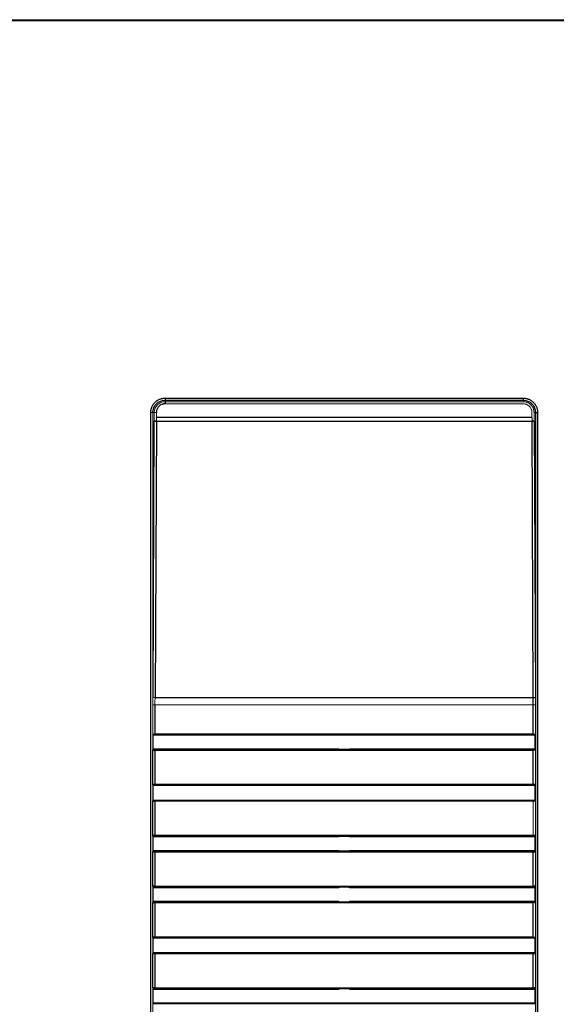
# Paper-space layout '_Left' of a CAD drawing. Header units: millimetres. Extents: x -208 to 254, y -21 to 401.
# Tile 5 of 6: x -76 to 56, y 158 to 400. Entities that reach past the tile are written whole.
import ezdxf

# ---------------------------------------------------------------- set-up
doc = ezdxf.new("R2010")
doc.units = ezdxf.units.MM

psp = doc.layouts.new('_Left')

# ---------------------------------------------------------------- linework, layer by layer
at = {"color": 7, "linetype": 'Continuous', "lineweight": 25}
for p, q in [((215.85, 399.3), (-185.41, 399.3)), ((-40.41, 306.64), (47.59, 306.64)), ((-40.41, 306.64), (-40.41, 305.24)), ((-40.41, 306.14), (47.59, 306.14)), ((47.59, 306.64), (47.59, 306.14)), ((-43.9, 78.95), (-43.9, 303.15)), ((50.22, 303.15), (51.08, 303.15)), ((50.58, 303.15), (50.58, 78.95)), ((51.08, 303.15), (51.08, 78.95)), ((-43.36, 233.22), (-43.04, 300.97)), ((-42.54, 300.89), (-42.86, 233.13)), ((-42.54, 301.97), (49.72, 301.97)), ((49.73, 300.89), (-42.54, 300.89)), ((50.05, 233.13), (49.73, 300.89)), ((50.23, 300.97), (50.55, 233.22)), ((-42.86, 233.13), (50.05, 233.13)), ((-42.87, 231.35), (-42.87, 224.25)), ((50.05, 224.25), (50.05, 231.35)), ((50.55, 231.35), (50.55, 224.28)), ((-43.37, 220.21), (-43.28, 220.46)), ((-43.37, 211.8), (-43.37, 220.21)), ((-42.87, 220.25), (-42.87, 211.77)), ((-42.87, 220.25), (50.05, 220.25)), ((50.05, 211.77), (50.05, 220.25)), ((50.46, 220.46), (50.55, 220.21)), ((50.55, 220.21), (50.55, 211.8)), ((-43.28, 211.56), (-43.37, 211.8)), ((-43.28, 207.98), (-43.28, 211.56)), ((50.46, 211.56), (-43.28, 211.56)), ((50.05, 211.77), (-42.87, 211.77)), ((50.55, 211.8), (50.46, 211.56)), ((50.46, 211.56), (50.46, 207.98)), ((-43.37, 207.73), (-43.28, 207.98)), ((-43.28, 207.98), (50.46, 207.98)), ((50.46, 207.98), (50.55, 207.73)), ((-43.37, 199.32), (-43.37, 207.73)), ((-42.87, 207.77), (50.05, 207.77)), ((-42.87, 207.77), (-42.87, 199.29)), ((50.55, 207.73), (50.55, 199.32)), ((-43.28, 199.08), (-43.37, 199.32)), ((50.05, 199.29), (-42.87, 199.29)), ((50.55, 199.32), (50.46, 199.08)), ((-43.37, 195.26), (-43.3, 195.43)), ((-43.37, 186.84), (-43.37, 195.26)), ((-42.87, 195.29), (-42.87, 186.81)), ((-42.87, 195.29), (50.05, 195.29)), ((2.3, 195.64), (2.09, 195.43)), ((2.3, 195.64), (2.3, 195.5)), ((5.09, 195.43), (4.88, 195.64)), ((4.88, 195.5), (4.88, 195.64)), ((50.05, 186.81), (50.05, 195.29)), ((50.49, 195.43), (50.55, 195.26)), ((50.55, 195.26), (50.55, 186.84)), ((-43.3, 186.67), (-43.37, 186.84)), ((50.05, 186.81), (-42.87, 186.81)), ((2.09, 186.67), (2.3, 186.46)), ((2.3, 186.6), (2.3, 186.46)), ((4.88, 186.46), (5.09, 186.67)), ((4.88, 186.46), (4.88, 186.6)), ((50.55, 186.84), (50.49, 186.67)), ((-43.37, 182.78), (-43.28, 183.02)), ((-43.37, 174.37), (-43.37, 182.78)), ((-42.87, 182.81), (50.05, 182.81)), ((-42.87, 182.81), (-42.87, 174.33)), ((50.05, 174.33), (50.05, 182.81)), ((50.46, 183.02), (50.55, 182.78)), ((50.55, 182.78), (50.55, 174.37)), ((-43.28, 174.12), (-43.37, 174.37)), ((-43.28, 170.54), (-43.28, 174.12)), ((50.46, 174.12), (-43.28, 174.12)), ((50.05, 174.33), (-42.87, 174.33)), ((50.55, 174.37), (50.46, 174.12)), ((50.46, 174.12), (50.46, 170.54)), ((-43.37, 170.3), (-43.3, 170.47)), ((-43.37, 161.89), (-43.37, 170.3)), ((-43.33, 170.54), (50.46, 170.54)), ((-42.87, 170.33), (-42.87, 161.85)), ((-42.87, 170.33), (50.05, 170.33)), ((2.16, 170.54), (2.09, 170.47)), ((5.09, 170.47), (5.02, 170.54)), ((50.49, 170.47), (5.09, 170.47)), ((50.05, 161.85), (50.05, 170.33)), ((50.49, 170.47), (50.55, 170.3)), ((50.55, 170.3), (50.55, 161.89)), ((-43.3, 161.71), (-43.37, 161.89)), ((50.05, 161.85), (-42.87, 161.85)), ((2.09, 161.71), (2.3, 161.5)), ((2.3, 161.64), (2.3, 161.5)), ((4.88, 161.5), (5.09, 161.71)), ((4.88, 161.64), (4.88, 161.5)), ((5.09, 161.71), (50.49, 161.71)), ((50.55, 161.89), (50.49, 161.71))]:
    psp.add_line(p, q, dxfattribs=at)
at = {"color": 144, "linetype": 'Continuous', "lineweight": 18}
for p, q in [((184.41, 399.55), (-172.31, 399.55)), ((-40.41, 305.78), (47.59, 305.78)), ((47.59, 305.24), (-40.41, 305.24)), ((47.59, 305.78), (47.59, 306.14)), ((-43.9, 303.15), (-43.04, 303.15)), ((-43.4, 78.95), (-43.4, 303.15)), ((-43.04, 302), (-43.04, 303.15)), ((-42.54, 303.12), (-42.54, 301.97)), ((49.72, 301.97), (49.72, 303.12)), ((50.22, 303.15), (50.22, 302)), ((-43.04, 301.05), (-42.54, 301.05)), ((49.73, 301.05), (50.23, 301.05)), ((-43.37, 224.28), (-43.37, 231.35)), ((-43.37, 231.35), (50.55, 231.35)), ((-43.28, 224.04), (-43.36, 224.25)), ((50.5, 224.14), (-43.31, 224.14)), ((-43.28, 220.46), (-43.28, 224.04)), ((50.46, 223.9), (-43.28, 223.9)), ((50.05, 224.25), (-42.87, 224.25)), ((50.54, 224.25), (50.46, 224.04)), ((50.46, 224.04), (50.46, 220.46)), ((2.09, 220.39), (-43.3, 220.39)), ((-43.28, 220.6), (2.3, 220.6)), ((2.16, 220.46), (2.09, 220.39)), ((5.02, 220.46), (2.16, 220.46)), ((2.3, 220.6), (2.3, 220.46)), ((4.88, 220.46), (4.88, 220.6)), ((4.88, 220.6), (50.46, 220.6)), ((5.09, 220.39), (5.02, 220.46)), ((50.49, 220.39), (5.09, 220.39)), ((-43.3, 211.63), (2.09, 211.63)), ((2.09, 211.63), (2.16, 211.56)), ((5.02, 211.56), (5.09, 211.63)), ((5.09, 211.63), (50.49, 211.63)), ((2.09, 207.91), (-43.3, 207.91)), ((2.16, 207.98), (2.09, 207.91)), ((5.09, 207.91), (5.02, 207.98)), ((50.49, 207.91), (5.09, 207.91)), ((50.05, 199.29), (50.05, 207.77)), ((-43.3, 199.15), (2.09, 199.15)), ((-43.28, 195.5), (-43.28, 199.08)), ((2.3, 198.94), (-43.28, 198.94)), ((2.09, 199.15), (2.16, 199.08)), ((2.16, 199.08), (5.02, 199.08)), ((2.3, 199.08), (2.3, 198.94)), ((4.88, 198.94), (4.88, 199.08)), ((50.46, 198.94), (4.88, 198.94)), ((5.02, 199.08), (5.09, 199.15)), ((5.09, 199.15), (50.49, 199.15)), ((50.46, 199.08), (50.46, 195.5)), ((2.09, 195.43), (-43.3, 195.43)), ((-43.28, 195.64), (2.3, 195.64)), ((5.02, 195.5), (2.16, 195.5)), ((4.88, 195.64), (50.46, 195.64)), ((50.49, 195.43), (5.09, 195.43)), ((-43.3, 186.67), (2.09, 186.67)), ((-43.28, 183.02), (-43.28, 186.6)), ((2.3, 186.46), (-43.28, 186.46)), ((2.16, 186.6), (5.02, 186.6)), ((50.46, 186.46), (4.88, 186.46)), ((5.09, 186.67), (50.49, 186.67)), ((50.46, 186.6), (50.46, 183.02)), ((2.09, 182.95), (-43.3, 182.95)), ((-43.28, 183.16), (2.3, 183.16)), ((2.16, 183.02), (2.09, 182.95)), ((5.02, 183.02), (2.16, 183.02)), ((2.3, 183.16), (2.3, 183.02)), ((4.88, 183.02), (4.88, 183.16)), ((4.88, 183.16), (50.46, 183.16)), ((5.09, 182.95), (5.02, 183.02)), ((50.49, 182.95), (5.09, 182.95)), ((-43.3, 174.19), (2.09, 174.19)), ((2.09, 174.19), (2.16, 174.12)), ((5.02, 174.12), (5.09, 174.19)), ((5.09, 174.19), (50.49, 174.19)), ((2.09, 170.47), (-43.3, 170.47)), ((-43.3, 161.71), (2.09, 161.71)), ((-43.28, 158.06), (-43.28, 161.64)), ((2.3, 161.5), (-43.28, 161.5)), ((2.16, 161.64), (5.02, 161.64)), ((50.46, 161.5), (4.88, 161.5)), ((50.46, 161.64), (50.46, 158.06)), ((-43.36, 157.85), (-43.28, 158.06)), ((50.5, 157.96), (-43.31, 157.96)), ((-43.28, 158.2), (50.46, 158.2)), ((50.46, 158.06), (50.54, 157.85))]:
    psp.add_line(p, q, dxfattribs=at)
for centre, radius, start, end in [((-42.65, 305.05), 1.93, 258.5605, 273.4562), ((-42.66, 301.7), 0.822, 241.925, 277.9085), ((49.84, 301.7), 0.822, 262.0915, 298.075), ((-42.98, 233.94), 0.822, 241.925, 277.9085)]:
    psp.add_arc(centre, radius, start, end, dxfattribs=at)
at = {"color": 7, "linetype": 'Continuous', "lineweight": 25}
psp.add_arc((50.16, 233.94), 0.822, 262.0915, 298.075, dxfattribs=at)
for points, knots in [([(-43.9, 303.15), (-43.89, 303.21), (-43.89, 303.32), (-43.88, 303.49), (-43.86, 303.66), (-43.83, 303.83), (-43.79, 304), (-43.74, 304.16), (-43.69, 304.33), (-43.61, 304.54), (-43.48, 304.8), (-43.31, 305.09), (-43.11, 305.37), (-42.8, 305.71), (-42.36, 306.07), (-41.85, 306.34), (-41.43, 306.49), (-41.09, 306.58), (-40.75, 306.63), (-40.52, 306.64), (-40.41, 306.64)], [0, 0, 0, 0, 0.031319, 0.0625, 0.09362, 0.124757, 0.15599, 0.187394, 0.219045, 0.251019, 0.313416, 0.375815, 0.438194, 0.500232, 0.624485, 0.749113, 0.811707, 0.874286, 0.937332, 1, 1, 1, 1]), ([(-40.41, 305.24), (-40.45, 305.24), (-40.55, 305.24), (-40.69, 305.23), (-40.82, 305.2), (-40.96, 305.17), (-41.09, 305.13), (-41.31, 305.05), (-41.6, 304.9), (-41.92, 304.63), (-42.19, 304.31), (-42.36, 303.98), (-42.47, 303.67), (-42.53, 303.39), (-42.53, 303.21), (-42.54, 303.12)], [0, 0, 0, 0, 0.041713, 0.083228, 0.124731, 0.166407, 0.208439, 0.251006, 0.375986, 0.499912, 0.623516, 0.748977, 0.833446, 0.916635, 1, 1, 1, 1]), ([(47.59, 306.64), (47.65, 306.64), (47.76, 306.64), (47.93, 306.62), (48.1, 306.6), (48.27, 306.57), (48.44, 306.54), (48.6, 306.49), (48.77, 306.43), (48.98, 306.35), (49.24, 306.23), (49.53, 306.05), (49.81, 305.85), (50.15, 305.55), (50.51, 305.1), (50.78, 304.6), (50.93, 304.17), (51.01, 303.84), (51.07, 303.49), (51.08, 303.27), (51.08, 303.15)], [0, 0, 0, 0, 0.031314, 0.062491, 0.093608, 0.124744, 0.155976, 0.187381, 0.219035, 0.251013, 0.313408, 0.37581, 0.438188, 0.500229, 0.62448, 0.749107, 0.811699, 0.874283, 0.937328, 1, 1, 1, 1]), ([(50.05, 231.35), (50.05, 231.45), (50.05, 231.65), (50.05, 231.95), (50.05, 232.24), (50.05, 232.54), (50.05, 232.83), (50.05, 233.03), (50.05, 233.13)], [0, 0, 0, 0, 0.166295, 0.332739, 0.499331, 0.666072, 0.832961, 1, 1, 1, 1]), ([(50.55, 233.22), (50.55, 233.11), (50.55, 232.91), (50.55, 232.6), (50.55, 232.29), (50.55, 231.98), (50.55, 231.66), (50.55, 231.46), (50.55, 231.35)], [0, 0, 0, 0, 0.166915, 0.333532, 0.500001, 0.66647, 0.833087, 1, 1, 1, 1]), ([(-43.37, 220.21), (-43.37, 220.21), (-43.36, 220.22), (-43.35, 220.22), (-43.33, 220.23), (-43.29, 220.23), (-43.22, 220.24), (-43.14, 220.24), (-43.05, 220.24), (-42.96, 220.25), (-42.9, 220.25), (-42.87, 220.25)], [0, 0, 0, 0, 0.079212, 0.159054, 0.240711, 0.367736, 0.500426, 0.627199, 0.759902, 0.878498, 1, 1, 1, 1]), ([(-42.87, 211.77), (-42.89, 211.77), (-42.93, 211.77), (-42.99, 211.77), (-43.06, 211.77), (-43.14, 211.77), (-43.22, 211.78), (-43.28, 211.78), (-43.33, 211.79), (-43.36, 211.8), (-43.37, 211.8), (-43.37, 211.8)], [0, 0, 0, 0, 0.079021, 0.158684, 0.2401811, 0.3670295, 0.4996533, 0.6264864, 0.7593721, 0.8782083, 1, 1, 1, 1]), ([(50.55, 211.8), (50.55, 211.8), (50.55, 211.8), (50.53, 211.79), (50.51, 211.79), (50.47, 211.78), (50.4, 211.78), (50.33, 211.77), (50.24, 211.77), (50.15, 211.77), (50.08, 211.77), (50.05, 211.77)], [0, 0, 0, 0, 0.0792118, 0.1590541, 0.2407111, 0.3677363, 0.5004256, 0.6271991, 0.7599024, 0.8784985, 1, 1, 1, 1]), ([(-43.37, 207.73), (-43.37, 207.74), (-43.36, 207.74), (-43.35, 207.74), (-43.33, 207.75), (-43.29, 207.75), (-43.22, 207.76), (-43.14, 207.76), (-43.05, 207.77), (-42.96, 207.77), (-42.9, 207.77), (-42.87, 207.77)], [0, 0, 0, 0, 0.079212, 0.159054, 0.240711, 0.367736, 0.500426, 0.627199, 0.759902, 0.878498, 1, 1, 1, 1]), ([(50.05, 207.77), (50.07, 207.77), (50.11, 207.77), (50.17, 207.77), (50.25, 207.77), (50.32, 207.76), (50.4, 207.76), (50.47, 207.75), (50.51, 207.75), (50.55, 207.74), (50.55, 207.74), (50.55, 207.73)], [0, 0, 0, 0, 0.079021, 0.158684, 0.240181, 0.36703, 0.499653, 0.626486, 0.759372, 0.878208, 1, 1, 1, 1]), ([(-42.87, 199.29), (-42.89, 199.29), (-42.93, 199.29), (-42.99, 199.29), (-43.06, 199.29), (-43.14, 199.29), (-43.22, 199.3), (-43.28, 199.3), (-43.33, 199.31), (-43.36, 199.32), (-43.37, 199.32), (-43.37, 199.32)], [0, 0, 0, 0, 0.079021, 0.158684, 0.240181, 0.36703, 0.499653, 0.626486, 0.759372, 0.878208, 1, 1, 1, 1]), ([(50.55, 199.32), (50.55, 199.32), (50.55, 199.32), (50.53, 199.31), (50.51, 199.31), (50.47, 199.3), (50.4, 199.3), (50.33, 199.29), (50.24, 199.29), (50.15, 199.29), (50.08, 199.29), (50.05, 199.29)], [0, 0, 0, 0, 0.079212, 0.159054, 0.240711, 0.367736, 0.500426, 0.627199, 0.759902, 0.878498, 1, 1, 1, 1]), ([(-43.37, 195.26), (-43.37, 195.26), (-43.36, 195.26), (-43.35, 195.26), (-43.33, 195.27), (-43.29, 195.27), (-43.22, 195.28), (-43.14, 195.28), (-43.05, 195.29), (-42.96, 195.29), (-42.9, 195.29), (-42.87, 195.29)], [0, 0, 0, 0, 0.0792118, 0.1590541, 0.2407111, 0.3677363, 0.5004256, 0.6271991, 0.7599024, 0.8784985, 1, 1, 1, 1]), ([(50.05, 195.29), (50.07, 195.29), (50.11, 195.29), (50.17, 195.29), (50.25, 195.29), (50.32, 195.28), (50.4, 195.28), (50.47, 195.27), (50.51, 195.27), (50.55, 195.26), (50.55, 195.26), (50.55, 195.26)], [0, 0, 0, 0, 0.079021, 0.158684, 0.240181, 0.36703, 0.499653, 0.626486, 0.759372, 0.878208, 1, 1, 1, 1]), ([(-42.87, 186.81), (-42.89, 186.81), (-42.93, 186.81), (-42.99, 186.81), (-43.06, 186.81), (-43.14, 186.82), (-43.22, 186.82), (-43.28, 186.83), (-43.33, 186.83), (-43.36, 186.84), (-43.37, 186.84), (-43.37, 186.84)], [0, 0, 0, 0, 0.079021, 0.158684, 0.240181, 0.36703, 0.499653, 0.626486, 0.759372, 0.878208, 1, 1, 1, 1]), ([(50.55, 186.84), (50.55, 186.84), (50.55, 186.84), (50.53, 186.84), (50.51, 186.83), (50.47, 186.83), (50.4, 186.82), (50.33, 186.82), (50.24, 186.81), (50.15, 186.81), (50.08, 186.81), (50.05, 186.81)], [0, 0, 0, 0, 0.079212, 0.159054, 0.240711, 0.367736, 0.500426, 0.627199, 0.759902, 0.878498, 1, 1, 1, 1]), ([(-43.37, 182.78), (-43.37, 182.78), (-43.36, 182.78), (-43.35, 182.79), (-43.33, 182.79), (-43.29, 182.8), (-43.22, 182.8), (-43.14, 182.81), (-43.05, 182.81), (-42.96, 182.81), (-42.9, 182.81), (-42.87, 182.81)], [0, 0, 0, 0, 0.079212, 0.159054, 0.240711, 0.367736, 0.500426, 0.627199, 0.759902, 0.878498, 1, 1, 1, 1]), ([(-42.87, 174.33), (-42.89, 174.33), (-42.93, 174.33), (-42.99, 174.33), (-43.06, 174.33), (-43.14, 174.34), (-43.22, 174.34), (-43.28, 174.35), (-43.33, 174.35), (-43.36, 174.36), (-43.37, 174.36), (-43.37, 174.37)], [0, 0, 0, 0, 0.079021, 0.158684, 0.240181, 0.36703, 0.499653, 0.626486, 0.759372, 0.878208, 1, 1, 1, 1]), ([(-43.37, 170.3), (-43.37, 170.3), (-43.36, 170.3), (-43.35, 170.31), (-43.33, 170.31), (-43.29, 170.32), (-43.22, 170.32), (-43.14, 170.33), (-43.05, 170.33), (-42.96, 170.33), (-42.9, 170.33), (-42.87, 170.33)], [0, 0, 0, 0, 0.0792118, 0.1590541, 0.2407111, 0.3677363, 0.5004256, 0.6271991, 0.7599024, 0.8784985, 1, 1, 1, 1]), ([(50.05, 170.33), (50.07, 170.33), (50.11, 170.33), (50.17, 170.33), (50.25, 170.33), (50.32, 170.33), (50.4, 170.32), (50.47, 170.32), (50.51, 170.31), (50.55, 170.3), (50.55, 170.3), (50.55, 170.3)], [0, 0, 0, 0, 0.079021, 0.158684, 0.240181, 0.36703, 0.499653, 0.626486, 0.759372, 0.878208, 1, 1, 1, 1]), ([(-42.87, 161.85), (-42.89, 161.85), (-42.93, 161.85), (-42.99, 161.85), (-43.06, 161.86), (-43.14, 161.86), (-43.22, 161.86), (-43.28, 161.87), (-43.33, 161.87), (-43.36, 161.88), (-43.37, 161.88), (-43.37, 161.89)], [0, 0, 0, 0, 0.079021, 0.158684, 0.240181, 0.36703, 0.499653, 0.626486, 0.759372, 0.878208, 1, 1, 1, 1]), ([(50.55, 161.89), (50.55, 161.89), (50.55, 161.88), (50.53, 161.88), (50.51, 161.87), (50.47, 161.87), (50.4, 161.86), (50.33, 161.86), (50.24, 161.86), (50.15, 161.85), (50.08, 161.85), (50.05, 161.85)], [0, 0, 0, 0, 0.079212, 0.159054, 0.240711, 0.367736, 0.500426, 0.627199, 0.759902, 0.878498, 1, 1, 1, 1])]:
    psp.add_open_spline(points, degree=3, knots=knots, dxfattribs=at)
for points in [[(-43.4, 303.15), (-43.4, 303.94), (-42.75, 305.49), (-41.2, 306.14), (-40.41, 306.14)], [(47.59, 306.14), (48.38, 306.14), (49.93, 305.49), (50.58, 303.94), (50.58, 303.15)]]:
    psp.add_open_spline(points, degree=3, dxfattribs=at)
at = {"color": 144, "linetype": 'Continuous', "lineweight": 18}
for points in [[(-40.41, 305.78), (-41.11, 305.78), (-42.46, 305.2), (-43.04, 303.85), (-43.04, 303.15)], [(-42.54, 300.89), (-42.54, 301.24), (-42.54, 301.6), (-42.54, 301.97)], [(49.72, 301.97), (49.73, 301.6), (49.73, 301.24), (49.73, 300.89)]]:
    psp.add_open_spline(points, degree=3, dxfattribs=at)
for points, knots in [([(50.22, 303.15), (50.22, 303.21), (50.22, 303.32), (50.2, 303.48), (50.18, 303.64), (50.14, 303.79), (50.1, 303.93), (50.06, 304.07), (50.01, 304.2), (49.95, 304.31), (49.89, 304.43), (49.83, 304.53), (49.77, 304.63), (49.7, 304.72), (49.64, 304.8), (49.58, 304.88), (49.51, 304.94), (49.4, 305.06), (49.22, 305.22), (48.97, 305.39), (48.71, 305.54), (48.43, 305.65), (48.15, 305.72), (47.87, 305.77), (47.68, 305.78), (47.59, 305.78)], [0, 0, 0, 0, 0.041225, 0.081122, 0.11969, 0.15693, 0.192843, 0.227428, 0.260687, 0.292618, 0.323224, 0.352503, 0.380457, 0.407085, 0.432388, 0.456366, 0.479019, 0.500348, 0.575511, 0.649407, 0.722039, 0.793411, 0.863525, 0.932387, 1, 1, 1, 1]), ([(49.72, 303.12), (49.72, 303.16), (49.72, 303.26), (49.7, 303.39), (49.68, 303.53), (49.65, 303.67), (49.61, 303.8), (49.53, 304.02), (49.37, 304.31), (49.11, 304.63), (48.79, 304.89), (48.45, 305.07), (48.15, 305.18), (47.87, 305.23), (47.68, 305.24), (47.59, 305.24)], [0, 0, 0, 0, 0.0417525, 0.0832992, 0.1248219, 0.1665023, 0.2085204, 0.2510517, 0.3760853, 0.4999418, 0.6236138, 0.7490161, 0.8335352, 0.9167025, 1, 1, 1, 1]), ([(-43.04, 300.97), (-43.04, 301.06), (-43.04, 301.23), (-43.04, 301.49), (-43.04, 301.74), (-43.04, 301.91), (-43.04, 302)], [0, 0, 0, 0, 0.250094, 0.500001, 0.749908, 1, 1, 1, 1]), ([(50.22, 302), (50.22, 301.91), (50.22, 301.74), (50.23, 301.49), (50.23, 301.23), (50.23, 301.06), (50.23, 300.97)], [0, 0, 0, 0, 0.250092, 0.499999, 0.749906, 1, 1, 1, 1]), ([(-43.37, 231.35), (-43.37, 231.46), (-43.37, 231.66), (-43.37, 231.98), (-43.37, 232.29), (-43.37, 232.6), (-43.37, 232.91), (-43.36, 233.11), (-43.36, 233.22)], [0, 0, 0, 0, 0.166913, 0.33353, 0.499999, 0.666468, 0.833085, 1, 1, 1, 1]), ([(-42.86, 233.13), (-42.86, 233.03), (-42.87, 232.83), (-42.87, 232.54), (-42.87, 232.24), (-42.87, 231.95), (-42.87, 231.65), (-42.87, 231.45), (-42.87, 231.35)], [0, 0, 0, 0, 0.167039, 0.333928, 0.500669, 0.667261, 0.833705, 1, 1, 1, 1]), ([(50.05, 220.25), (50.07, 220.25), (50.11, 220.25), (50.17, 220.25), (50.25, 220.24), (50.32, 220.24), (50.4, 220.24), (50.47, 220.23), (50.51, 220.23), (50.55, 220.22), (50.55, 220.22), (50.55, 220.21)], [0, 0, 0, 0, 0.079021, 0.158684, 0.240181, 0.36703, 0.499653, 0.626486, 0.759372, 0.878208, 1, 1, 1, 1]), ([(50.05, 182.81), (50.07, 182.81), (50.11, 182.81), (50.17, 182.81), (50.25, 182.81), (50.32, 182.81), (50.4, 182.8), (50.47, 182.8), (50.51, 182.79), (50.55, 182.78), (50.55, 182.78), (50.55, 182.78)], [0, 0, 0, 0, 0.079021, 0.158684, 0.2401811, 0.3670295, 0.4996533, 0.6264864, 0.7593721, 0.8782083, 1, 1, 1, 1]), ([(50.55, 174.37), (50.55, 174.36), (50.55, 174.36), (50.53, 174.36), (50.51, 174.35), (50.47, 174.35), (50.4, 174.34), (50.33, 174.34), (50.24, 174.33), (50.15, 174.33), (50.08, 174.33), (50.05, 174.33)], [0, 0, 0, 0, 0.0792118, 0.1590541, 0.2407111, 0.3677363, 0.5004256, 0.6271991, 0.7599024, 0.8784985, 1, 1, 1, 1])]:
    psp.add_open_spline(points, degree=3, knots=knots, dxfattribs=at)

doc.saveas('drawing.dxf')
